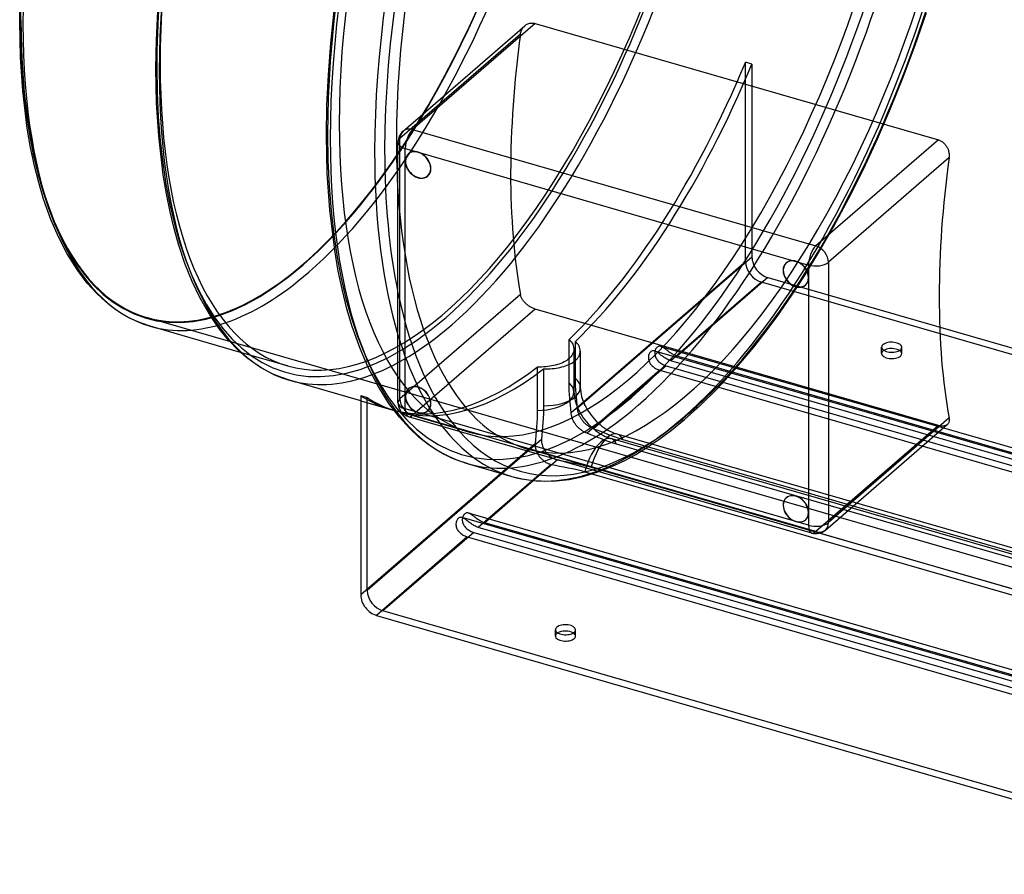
# Model space of a CAD drawing. Header units: millimetres. Extents: x -272 to 272, y -244 to 227.
# Tile 1 of 7: x -272 to -4, y -244 to -10. Entities that reach past the tile are written whole.
import ezdxf

# ---------------------------------------------------------------- set-up
doc = ezdxf.new("R2010")
doc.units = ezdxf.units.MM
doc.layers.add('HIDDEN', color=7, linetype='Continuous')
doc.layers.add('THICK', color=7, linetype='Continuous')

msp = doc.modelspace()

# ---------------------------------------------------------------- linework, layer by layer
at = {"layer": 'HIDDEN'}
for p, q in [((-27.9, -17.34), (-24.83, -8.46)), ((-135.39, -13.61), (-135.29, -13.36)), ((-135.29, -13.36), (-135.18, -13.11)), ((-135.18, -13.11), (-135.05, -12.87)), ((-135.05, -12.87), (-134.9, -12.65)), ((-134.9, -12.65), (-134.74, -12.44)), ((-134.74, -12.44), (-134.56, -12.25)), ((-134.56, -12.25), (-134.38, -12.08)), ((-135.58, -14.41), (-168.46, -42.88)), ((-135.58, -14.41), (-135.53, -14.14)), ((-135.53, -14.14), (-135.47, -13.88)), ((-135.47, -13.88), (-135.39, -13.61)), ((-31.16, -26.07), (-27.9, -17.34)), ((-72.42, -22.56), (-74.16, -22.06)), ((-74.16, -76.45), (-74.16, -22.06)), ((-72.42, -22.56), (-72.42, -75.22)), ((-34.6, -34.63), (-31.16, -26.07)), ((-38.21, -42.97), (-34.6, -34.63)), ((-168.46, -113.89), (-168.46, -42.88)), ((-42.03, -51.19), (-38.21, -42.97)), ((-166.15, -47.05), (-166.1, -47.01)), ((-160.91, -53.1), (-160.86, -53.06)), ((-45.99, -59.11), (-42.03, -51.19)), ((-50.07, -66.74), (-45.99, -59.11)), ((-54.16, -73.88), (-50.07, -66.74)), ((-57.92, -80.02), (-54.16, -73.88)), ((-74.16, -76.45), (-121.75, -117.68)), ((-72.42, -75.22), (-120.02, -116.44)), ((-63.09, -76.8), (-63.04, -76.76)), ((-61.73, -85.86), (-57.92, -80.02)), ((-69.83, -82.03), (-94.58, -103.47)), ((-68.09, -80.8), (-92.84, -102.24)), ((174.83, -152.66), (-69.83, -82.03)), ((-68.09, -80.8), (173.09, -150.43)), ((-57.85, -82.85), (-57.8, -82.81)), ((-135.58, -85.42), (-168.46, -113.89)), ((-135.54, -85.59), (-135.58, -85.42)), ((-135.5, -85.76), (-135.54, -85.59)), ((-135.44, -85.94), (-135.5, -85.76)), ((-135.37, -86.12), (-135.44, -85.94)), ((-65.58, -91.4), (-61.73, -85.86)), ((-135.29, -86.3), (-135.37, -86.12)), ((-135.19, -86.49), (-135.29, -86.3)), ((-135.09, -86.67), (-135.19, -86.49)), ((-134.98, -86.86), (-135.09, -86.67)), ((-134.85, -87.04), (-134.98, -86.86)), ((-134.72, -87.22), (-134.85, -87.04)), ((-134.58, -87.39), (-134.72, -87.22)), ((-134.43, -87.56), (-134.58, -87.39)), ((-134.28, -87.72), (-134.43, -87.56)), ((-134.12, -87.88), (-134.28, -87.72)), ((-133.95, -88.04), (-134.12, -87.88)), ((-133.77, -88.19), (-133.95, -88.04)), ((-133.59, -88.34), (-133.77, -88.19)), ((-133.4, -88.48), (-133.59, -88.34)), ((-133.2, -88.62), (-133.4, -88.48)), ((-133, -88.75), (-133.2, -88.62)), ((-131.55, -89.4), (-164.99, -118.36)), ((-132.79, -88.87), (-133, -88.75)), ((-132.58, -88.98), (-132.79, -88.87)), ((-132.37, -89.09), (-132.58, -88.98)), ((-132.17, -89.18), (-132.37, -89.09)), ((-131.96, -89.27), (-132.17, -89.18)), ((-131.75, -89.34), (-131.96, -89.27)), ((-131.55, -89.4), (-131.75, -89.34)), ((-21.57, -121.15), (-131.55, -89.4)), ((152.14, -204.21), (-237.57, -91.71)), ((-69.18, -96.26), (-65.58, -91.4)), ((-236.56, -94.08), (-236.56, -94.08)), ((-71.94, -99.79), (-69.18, -96.26)), ((-122.33, -97.7), (-122.01, -98.01)), ((-122.33, -109.51), (-122.33, -97.7)), ((-122.01, -98.01), (-121.74, -98.33)), ((-121.74, -98.33), (-121.51, -98.65)), ((-121.51, -98.65), (-121.33, -98.97)), ((-121.33, -98.97), (-121.18, -99.3)), ((-121.18, -99.3), (-121.07, -99.64)), ((-120.28, -98.51), (-120.59, -98.2)), ((-120.59, -108.28), (-120.59, -98.2)), ((-120.01, -98.83), (-120.28, -98.51)), ((-119.78, -99.15), (-120.01, -98.83)), ((-119.6, -99.47), (-119.78, -99.15)), ((-199.15, -104.88), (-211.94, -101.19)), ((-121.53, -102.02), (-121.76, -102.33)), ((-121.34, -101.7), (-121.53, -102.02)), ((-121.18, -101.36), (-121.34, -101.7)), ((-121.07, -101.03), (-121.18, -101.36)), ((-121.07, -99.64), (-121.01, -99.99)), ((-121.01, -100.68), (-121.07, -101.03)), ((-121.01, -99.99), (-120.99, -100.34)), ((-120.99, -100.34), (-121.01, -100.68)), ((-120.99, -100.34), (-120.99, -112.01)), ((-119.45, -99.8), (-119.6, -99.47)), ((-119.6, -102.2), (-119.45, -101.86)), ((-119.34, -100.14), (-119.45, -99.8)), ((-119.45, -101.86), (-119.34, -101.53)), ((-119.28, -100.49), (-119.34, -100.14)), ((-119.34, -101.53), (-119.28, -101.18)), ((-119.25, -100.84), (-119.28, -100.49)), ((-119.28, -101.18), (-119.25, -100.84)), ((-119.25, -100.84), (-119.25, -110.78)), ((-100.62, -102.04), (-100.66, -102.28)), ((-100.55, -101.81), (-100.62, -102.04)), ((-100.47, -101.6), (-100.55, -101.81)), ((-100.37, -101.41), (-100.47, -101.6)), ((-100.25, -101.24), (-100.37, -101.41)), ((-100.12, -101.1), (-100.25, -101.24)), ((-99.99, -100.98), (-100.12, -101.1)), ((-99.85, -100.88), (-99.99, -100.98)), ((-99.69, -100.81), (-99.85, -100.88)), ((-99.53, -100.77), (-99.69, -100.81)), ((-99.36, -100.75), (-99.53, -100.77)), ((-99.18, -100.76), (-99.36, -100.75)), ((-99, -100.8), (-99.18, -100.76)), ((-98.81, -100.87), (-99, -100.8)), ((-98.99, -100.8), (153.16, -173.59)), ((-98.93, -101.05), (-98.95, -101.3)), ((-98.95, -101.3), (-98.95, -101.55)), ((-98.95, -101.55), (-98.92, -101.8)), ((-98.89, -100.81), (-98.93, -101.05)), ((-98.92, -101.8), (-98.87, -102.07)), ((-98.82, -100.58), (-98.89, -100.81)), ((-98.87, -102.07), (-98.79, -102.34)), ((-98.73, -100.37), (-98.82, -100.58)), ((-98.62, -100.95), (-98.81, -100.87)), ((-98.63, -100.18), (-98.73, -100.37)), ((-98.52, -100.01), (-98.63, -100.18)), ((-98.42, -101.07), (-98.62, -100.95)), ((-98.39, -99.87), (-98.52, -100.01)), ((-98.21, -101.2), (-98.42, -101.07)), ((-98.26, -99.75), (-98.39, -99.87)), ((-98.12, -99.65), (-98.26, -99.75)), ((-98, -101.35), (-98.21, -101.2)), ((-97.96, -99.58), (-98.12, -99.65)), ((-97.78, -101.52), (-98, -101.35)), ((-97.8, -99.53), (-97.96, -99.58)), ((-97.62, -99.52), (-97.8, -99.53)), ((-97.58, -101.68), (-97.78, -101.52)), ((-97.45, -99.53), (-97.62, -99.52)), ((-97.37, -101.84), (-97.58, -101.68)), ((-97.26, -99.57), (-97.45, -99.53)), ((-97.15, -102.01), (-97.37, -101.84)), ((-97.08, -99.63), (-97.26, -99.57)), ((-97.26, -99.57), (151.42, -171.36)), ((-96.93, -102.18), (-97.15, -102.01)), ((-96.89, -99.72), (-97.08, -99.63)), ((-96.69, -99.83), (-96.89, -99.72)), ((-96.48, -99.97), (-96.69, -99.83)), ((-96.27, -100.12), (-96.48, -99.97)), ((-96.05, -100.28), (-96.27, -100.12)), ((-95.84, -100.44), (-96.05, -100.28)), ((-95.63, -100.61), (-95.84, -100.44)), ((-95.42, -100.78), (-95.63, -100.61)), ((-95.2, -100.95), (-95.42, -100.78)), ((-94.98, -101.12), (-95.2, -100.95)), ((-94.75, -101.28), (-94.98, -101.12)), ((-94.51, -101.44), (-94.75, -101.28)), ((-94.28, -101.59), (-94.51, -101.44)), ((-94.04, -101.73), (-94.28, -101.59)), ((-93.8, -101.85), (-94.04, -101.73)), ((-93.56, -101.97), (-93.8, -101.85)), ((-93.32, -102.07), (-93.56, -101.97)), ((-93.08, -102.16), (-93.32, -102.07)), ((-77.07, -105.9), (-71.94, -99.79)), ((-37.06, -101.52), (-37.06, -99.79)), ((-31.56, -101.52), (-31.56, -99.79)), ((-126.02, -104.68), (-126.54, -104.8)), ((-125.51, -104.53), (-126.02, -104.68)), ((-125.02, -104.38), (-125.51, -104.53)), ((-124.56, -104.2), (-125.02, -104.38)), ((-124.12, -104.02), (-124.56, -104.2)), ((-123.7, -103.81), (-124.12, -104.02)), ((-123.31, -103.6), (-123.7, -103.81)), ((-122.95, -103.38), (-123.31, -103.6)), ((-123.29, -104.88), (-122.83, -104.7)), ((-122.62, -103.14), (-122.95, -103.38)), ((-122.83, -104.7), (-122.38, -104.52)), ((-122.33, -102.91), (-122.62, -103.14)), ((-122.38, -104.52), (-121.97, -104.31)), ((-122.03, -102.63), (-122.33, -102.91)), ((-121.76, -102.33), (-122.03, -102.63)), ((-121.97, -104.31), (-121.58, -104.1)), ((-121.58, -104.1), (-121.22, -103.88)), ((-121.22, -103.88), (-120.89, -103.64)), ((-120.89, -103.64), (-120.59, -103.41)), ((-120.59, -103.41), (-120.3, -103.13)), ((-120.3, -103.13), (-120.03, -102.83)), ((-120.03, -102.83), (-119.8, -102.52)), ((-119.8, -102.52), (-119.6, -102.2)), ((-100.66, -102.28), (-100.68, -102.53)), ((-100.68, -102.53), (-100.68, -102.78)), ((-100.68, -102.78), (-100.65, -103.03)), ((-100.65, -103.03), (-100.6, -103.3)), ((-100.6, -103.3), (-100.52, -103.57)), ((-100.52, -103.57), (-100.41, -103.83)), ((-100.41, -103.83), (-100.29, -104.07)), ((-100.29, -104.07), (-100.15, -104.29)), ((-100.15, -104.29), (-99.99, -104.5)), ((-99.99, -104.5), (-99.82, -104.71)), ((-99.82, -104.71), (-99.63, -104.9)), ((-98.79, -102.34), (-98.68, -102.59)), ((-98.68, -102.59), (-98.56, -102.83)), ((-98.56, -102.83), (-98.42, -103.06)), ((-98.42, -103.06), (-98.26, -103.27)), ((-98.26, -103.27), (-98.09, -103.48)), ((-98.09, -103.48), (-97.9, -103.67)), ((-97.9, -103.67), (-97.69, -103.85)), ((-97.69, -103.85), (-97.48, -104.02)), ((-97.48, -104.02), (-97.25, -104.18)), ((-97.25, -104.18), (-97.02, -104.32)), ((-97.02, -104.32), (-96.79, -104.45)), ((-96.71, -102.35), (-96.93, -102.18)), ((-96.79, -104.45), (-96.55, -104.57)), ((-96.48, -102.51), (-96.71, -102.35)), ((-96.55, -104.57), (-96.31, -104.67)), ((-96.25, -102.67), (-96.48, -102.51)), ((-96.31, -104.67), (-96.08, -104.76)), ((-96.01, -102.82), (-96.25, -102.67)), ((-95.77, -102.96), (-96.01, -102.82)), ((-95.53, -103.09), (-95.77, -102.96)), ((-95.29, -103.2), (-95.53, -103.09)), ((-95.05, -103.3), (-95.29, -103.2)), ((-94.81, -103.39), (-95.05, -103.3)), ((-94.58, -103.47), (-94.81, -103.39)), ((150.08, -174.09), (-94.58, -103.47)), ((-92.84, -102.24), (-93.08, -102.16)), ((148.34, -171.86), (-92.84, -102.24)), ((-130.4, -105.21), (-130.99, -105.2)), ((-130.99, -105.2), (-130.99, -117.01)), ((-129.82, -105.2), (-130.4, -105.21)), ((-129.24, -105.17), (-129.82, -105.2)), ((-129.25, -105.7), (-128.67, -105.71)), ((-129.25, -105.7), (-129.25, -115.78)), ((-128.69, -105.13), (-129.24, -105.17)), ((-128.14, -105.07), (-128.69, -105.13)), ((-128.67, -105.71), (-128.08, -105.7)), ((-127.6, -105), (-128.14, -105.07)), ((-128.08, -105.7), (-127.51, -105.67)), ((-127.07, -104.91), (-127.6, -105)), ((-127.51, -105.67), (-126.95, -105.63)), ((-126.54, -104.8), (-127.07, -104.91)), ((-126.95, -105.63), (-126.41, -105.57)), ((-126.41, -105.57), (-125.87, -105.5)), ((-125.87, -105.5), (-125.33, -105.41)), ((-125.33, -105.41), (-124.8, -105.3)), ((-124.8, -105.3), (-124.28, -105.18)), ((-124.28, -105.18), (-123.78, -105.03)), ((-123.78, -105.03), (-123.29, -104.88)), ((-97.58, -106.07), (-117.42, -123.26)), ((-95.84, -104.83), (-115.69, -122.02)), ((-99.63, -104.9), (-99.42, -105.09)), ((-99.42, -105.09), (-99.21, -105.26)), ((-99.21, -105.26), (-98.99, -105.41)), ((-98.99, -105.41), (-98.76, -105.56)), ((-98.76, -105.56), (-98.52, -105.69)), ((-98.52, -105.69), (-98.28, -105.8)), ((-98.28, -105.8), (-98.05, -105.9)), ((-98.05, -105.9), (-97.81, -105.99)), ((-97.81, -105.99), (-97.58, -106.07)), ((-97.58, -106.07), (147.08, -176.69)), ((-96.08, -104.76), (-95.84, -104.83)), ((-95.84, -104.83), (145.34, -174.46)), ((-81.84, -111.09), (-77.07, -105.9)), ((-122.31, -110.55), (-122.33, -109.51)), ((-120.58, -109.32), (-120.59, -108.28)), ((-120.54, -110.37), (-120.58, -109.32)), ((-166.15, -111.14), (-166.1, -111.1)), ((-122.27, -111.6), (-122.31, -110.55)), ((-122.2, -112.65), (-122.27, -111.6)), ((-122.11, -113.69), (-122.2, -112.65)), ((-120.99, -112.01), (-120.96, -112.62)), ((-120.96, -112.62), (-120.88, -113.3)), ((-120.47, -111.42), (-120.54, -110.37)), ((-120.38, -112.45), (-120.47, -111.42)), ((-120.29, -113.46), (-120.38, -112.45)), ((-119.25, -110.78), (-119.23, -111.38)), ((-119.23, -111.38), (-119.15, -112.06)), ((-119.15, -112.06), (-119.04, -112.66)), ((-119.04, -112.66), (-118.92, -113.19)), ((-86.51, -115.69), (-81.84, -111.09)), ((-179.16, -114.4), (-170.92, -116.78)), ((-122.02, -114.69), (-122.11, -113.69)), ((-121.92, -115.65), (-122.02, -114.69)), ((-120.88, -113.3), (-120.77, -113.9)), ((-120.77, -113.9), (-120.65, -114.42)), ((-120.65, -114.42), (-120.49, -114.97)), ((-120.49, -114.97), (-120.29, -115.54)), ((-120.19, -114.42), (-120.29, -113.46)), ((-120.1, -115.4), (-120.19, -114.42)), ((-120.02, -116.44), (-120.1, -115.4)), ((-118.92, -113.19), (-118.76, -113.74)), ((-118.76, -113.74), (-118.56, -114.31)), ((-118.56, -114.31), (-118.33, -114.89)), ((-118.33, -114.89), (-118.07, -115.47)), ((-118.07, -115.47), (-117.77, -116.06)), ((-149.49, -122.96), (-169.19, -117.28)), ((-160.91, -117.19), (-160.86, -117.14)), ((-131, -118.07), (-131.04, -119.2)), ((-130.99, -117.01), (-131, -118.07)), ((-129.31, -117.97), (-129.38, -119.14)), ((-129.27, -116.84), (-129.31, -117.97)), ((-129.25, -115.78), (-129.27, -116.84)), ((-121.84, -116.63), (-121.92, -115.65)), ((-121.75, -117.68), (-121.84, -116.63)), ((-121.74, -117.86), (-121.75, -117.68)), ((-121.71, -118.05), (-121.74, -117.86)), ((-121.68, -118.24), (-121.71, -118.05)), ((-120.29, -115.54), (-120.06, -116.13)), ((-120.06, -116.13), (-119.8, -116.71)), ((-120.01, -116.63), (-120.02, -116.44)), ((-119.98, -116.82), (-120.01, -116.63)), ((-119.95, -117.01), (-119.98, -116.82)), ((-119.91, -117.2), (-119.95, -117.01)), ((-119.87, -117.4), (-119.91, -117.2)), ((-119.81, -117.59), (-119.87, -117.4)), ((-119.75, -117.79), (-119.81, -117.59)), ((-119.8, -116.71), (-119.51, -117.29)), ((-119.68, -117.99), (-119.75, -117.79)), ((-119.61, -118.19), (-119.68, -117.99)), ((-119.52, -118.39), (-119.61, -118.19)), ((-119.51, -117.29), (-119.18, -117.88)), ((-119.18, -117.88), (-118.82, -118.46)), ((-117.77, -116.06), (-117.45, -116.64)), ((-117.45, -116.64), (-117.08, -117.23)), ((-117.08, -117.23), (-116.7, -117.8)), ((-116.7, -117.8), (-116.28, -118.36)), ((-90.81, -119.54), (-86.51, -115.69)), ((-55.01, -150.11), (-164.99, -118.36)), ((-131.11, -120.37), (-131.2, -121.56)), ((-131.04, -119.2), (-131.11, -120.37)), ((-129.47, -120.32), (-129.56, -121.49)), ((-129.38, -119.14), (-129.47, -120.32)), ((-121.65, -118.43), (-121.68, -118.24)), ((-121.6, -118.63), (-121.65, -118.43)), ((-121.55, -118.83), (-121.6, -118.63)), ((-121.48, -119.02), (-121.55, -118.83)), ((-121.42, -119.22), (-121.48, -119.02)), ((-121.34, -119.42), (-121.42, -119.22)), ((-121.26, -119.62), (-121.34, -119.42)), ((-121.16, -119.81), (-121.26, -119.62)), ((-121.07, -120.01), (-121.16, -119.81)), ((-120.96, -120.2), (-121.07, -120.01)), ((-120.85, -120.39), (-120.96, -120.2)), ((-120.73, -120.58), (-120.85, -120.39)), ((-120.6, -120.76), (-120.73, -120.58)), ((-120.47, -120.95), (-120.6, -120.76)), ((-119.43, -118.58), (-119.52, -118.39)), ((-119.33, -118.78), (-119.43, -118.58)), ((-119.23, -118.97), (-119.33, -118.78)), ((-119.12, -119.16), (-119.23, -118.97)), ((-119, -119.35), (-119.12, -119.16)), ((-118.87, -119.53), (-119, -119.35)), ((-118.74, -119.71), (-118.87, -119.53)), ((-118.82, -118.46), (-118.43, -119.03)), ((-118.6, -119.89), (-118.74, -119.71)), ((-118.46, -120.06), (-118.6, -119.89)), ((-118.31, -120.23), (-118.46, -120.06)), ((-118.43, -119.03), (-118.01, -119.59)), ((-118.16, -120.4), (-118.31, -120.23)), ((-118, -120.55), (-118.16, -120.4)), ((-118.01, -119.59), (-117.57, -120.13)), ((-117.84, -120.71), (-118, -120.55)), ((-117.67, -120.85), (-117.84, -120.71)), ((-117.5, -120.99), (-117.67, -120.85)), ((-117.57, -120.13), (-117.11, -120.66)), ((-117.11, -120.66), (-116.62, -121.17)), ((-116.28, -118.36), (-115.84, -118.9)), ((-115.84, -118.9), (-115.38, -119.43)), ((-115.38, -119.43), (-114.89, -119.93)), ((-114.89, -119.93), (-114.39, -120.42)), ((-114.39, -120.42), (-113.87, -120.87)), ((-113.87, -120.87), (-113.35, -121.29)), ((-94.37, -122.44), (-90.81, -119.54)), ((-131.29, -122.72), (-131.39, -123.85)), ((-131.2, -121.56), (-131.29, -122.72)), ((-129.66, -122.61), (-129.75, -123.75)), ((-129.56, -121.49), (-129.66, -122.61)), ((-120.34, -121.12), (-120.47, -120.95)), ((-120.19, -121.3), (-120.34, -121.12)), ((-120.04, -121.47), (-120.19, -121.3)), ((-119.89, -121.63), (-120.04, -121.47)), ((-119.73, -121.79), (-119.89, -121.63)), ((-119.57, -121.94), (-119.73, -121.79)), ((-119.4, -122.09), (-119.57, -121.94)), ((-119.23, -122.23), (-119.4, -122.09)), ((-119.06, -122.36), (-119.23, -122.23)), ((-118.88, -122.49), (-119.06, -122.36)), ((-118.7, -122.61), (-118.88, -122.49)), ((-118.52, -122.72), (-118.7, -122.61)), ((-118.34, -122.83), (-118.52, -122.72)), ((-118.15, -122.93), (-118.34, -122.83)), ((-117.97, -123.02), (-118.15, -122.93)), ((-117.79, -123.11), (-117.97, -123.02)), ((-117.61, -123.18), (-117.79, -123.11)), ((-117.42, -123.26), (-117.61, -123.18)), ((-117.32, -121.13), (-117.5, -120.99)), ((-116.39, -123.65), (-117.42, -123.26)), ((-117.15, -121.26), (-117.32, -121.13)), ((-116.97, -121.38), (-117.15, -121.26)), ((-116.79, -121.49), (-116.97, -121.38)), ((-116.61, -121.6), (-116.79, -121.49)), ((-116.62, -121.17), (-116.12, -121.65)), ((-116.42, -121.7), (-116.61, -121.6)), ((-116.24, -121.79), (-116.42, -121.7)), ((-116.06, -121.87), (-116.24, -121.79)), ((-116.12, -121.65), (-115.6, -122.1)), ((-115.87, -121.95), (-116.06, -121.87)), ((-115.69, -122.02), (-115.87, -121.95)), ((-114.66, -122.41), (-115.69, -122.02)), ((-115.6, -122.1), (-115.08, -122.52)), ((-115.08, -122.52), (-114.54, -122.92)), ((-113.69, -122.8), (-114.66, -122.41)), ((-114.54, -122.92), (-114, -123.28)), ((-114, -123.28), (-113.46, -123.61)), ((-112.74, -123.18), (-113.69, -122.8)), ((-113.35, -121.29), (-112.81, -121.69)), ((-112.81, -121.69), (-112.27, -122.05)), ((-111.75, -123.58), (-112.74, -123.18)), ((-112.27, -122.05), (-111.73, -122.38)), ((-111.73, -122.38), (-111.2, -122.67)), ((-111.2, -122.67), (-110.7, -122.91)), ((-110.7, -122.91), (-110.21, -123.12)), ((-110.21, -123.12), (-109.74, -123.3)), ((-109.74, -123.3), (-109.29, -123.45)), ((-109.29, -123.45), (-109.16, -123.49)), ((114.71, -188.12), (-109.16, -123.49)), ((-97.79, -124.98), (-94.37, -122.44)), ((-21.57, -121.15), (-55.01, -150.11)), ((-21.33, -121.21), (-21.57, -121.15)), ((-21.09, -121.26), (-21.33, -121.21)), ((-20.85, -121.3), (-21.09, -121.26)), ((-20.61, -121.31), (-20.85, -121.3)), ((-20.38, -121.31), (-20.61, -121.31)), ((-20.17, -121.3), (-20.38, -121.31)), ((-19.96, -121.26), (-20.17, -121.3)), ((-19.77, -121.22), (-19.96, -121.26)), ((-19.59, -121.15), (-19.77, -121.22)), ((-19.43, -121.07), (-19.59, -121.15)), ((-19.28, -120.98), (-19.43, -121.07)), ((-19.15, -120.88), (-19.28, -120.98)), ((-131.56, -126.17), (-179.16, -167.39)), ((-129.83, -124.93), (-140.61, -134.27)), ((-131.56, -126.17), (-131.57, -126.37)), ((-131.48, -124.98), (-131.56, -126.17)), ((-131.39, -123.85), (-131.48, -124.98)), ((-129.75, -123.75), (-129.83, -124.93)), ((-129.83, -124.93), (-129.83, -125.14)), ((-129.83, -125.14), (-129.83, -125.34)), ((-129.83, -125.34), (-129.82, -125.55)), ((-129.82, -125.55), (-129.8, -125.76)), ((-129.8, -125.76), (-129.76, -125.96)), ((-129.76, -125.96), (-129.72, -126.17)), ((-129.72, -126.17), (-129.67, -126.38)), ((-115.42, -124.03), (-116.39, -123.65)), ((-114.47, -124.41), (-115.42, -124.03)), ((-113.48, -124.81), (-114.47, -124.41)), ((-112.46, -125.2), (-113.48, -124.81)), ((-113.46, -123.61), (-112.93, -123.9)), ((-112.93, -123.9), (-112.43, -124.15)), ((-111.42, -125.58), (-112.46, -125.2)), ((-112.43, -124.15), (-111.94, -124.36)), ((-111.94, -124.36), (-111.47, -124.54)), ((-110.73, -123.97), (-111.75, -123.58)), ((-111.47, -124.54), (-111.02, -124.68)), ((-110.37, -125.93), (-111.42, -125.58)), ((-111.02, -124.68), (-110.89, -124.72)), ((116.44, -190.35), (-110.89, -124.72)), ((-109.69, -124.35), (-110.73, -123.97)), ((-109.34, -126.25), (-110.37, -125.93)), ((-108.64, -124.7), (-109.69, -124.35)), ((-107.6, -125.02), (-108.64, -124.7)), ((116.26, -189.64), (-107.6, -125.02)), ((-101.07, -127.19), (-97.79, -124.98)), ((-54.02, -150.52), (-133.9, -127.46)), ((-131.57, -126.37), (-131.56, -126.58)), ((-131.56, -126.58), (-131.55, -126.78)), ((-131.55, -126.78), (-131.53, -126.99)), ((-131.53, -126.99), (-131.5, -127.2)), ((-131.5, -127.2), (-131.46, -127.4)), ((-131.46, -127.4), (-131.41, -127.61)), ((-131.41, -127.61), (-131.35, -127.82)), ((-131.35, -127.82), (-131.28, -128.02)), ((-131.28, -128.02), (-131.2, -128.23)), ((-131.2, -128.23), (-131.11, -128.43)), ((-131.11, -128.43), (-131.02, -128.62)), ((-131.02, -128.62), (-130.92, -128.82)), ((-130.92, -128.82), (-130.81, -129.01)), ((-129.67, -126.38), (-129.61, -126.58)), ((-129.61, -126.58), (-129.55, -126.79)), ((-129.55, -126.79), (-129.47, -126.99)), ((-129.47, -126.99), (-129.38, -127.19)), ((-129.38, -127.19), (-129.29, -127.39)), ((-129.29, -127.39), (-129.19, -127.59)), ((-129.19, -127.59), (-129.08, -127.78)), ((-129.08, -127.78), (-128.96, -127.97)), ((-128.96, -127.97), (-128.84, -128.16)), ((-128.84, -128.16), (-128.71, -128.34)), ((-128.71, -128.34), (-128.57, -128.52)), ((-128.57, -128.52), (-128.43, -128.69)), ((-128.43, -128.69), (-128.28, -128.86)), ((-128.28, -128.86), (-128.12, -129.02)), ((118, -191.88), (-109.34, -126.25)), ((-104.15, -129.06), (-101.07, -127.19)), ((-150.08, -131.54), (-150.08, -131.54)), ((-125.5, -130.51), (-132.03, -136.18)), ((-130.81, -129.01), (-130.69, -129.2)), ((-130.69, -129.2), (-130.57, -129.39)), ((-130.57, -129.39), (-130.44, -129.57)), ((-130.44, -129.57), (-130.3, -129.75)), ((-130.3, -129.75), (-130.16, -129.92)), ((-130.16, -129.92), (-130.01, -130.09)), ((-130.01, -130.09), (-129.85, -130.25)), ((-129.85, -130.25), (-129.69, -130.41)), ((-129.69, -130.41), (-129.52, -130.55)), ((-129.52, -130.55), (-129.35, -130.7)), ((-129.35, -130.7), (-129.18, -130.83)), ((-129.18, -130.83), (-129, -130.96)), ((-129, -130.96), (-128.81, -131.08)), ((-128.81, -131.08), (-128.62, -131.2)), ((-128.62, -131.2), (-128.43, -131.3)), ((-128.43, -131.3), (-128.24, -131.4)), ((-128.24, -131.4), (-128.04, -131.49)), ((-128.12, -129.02), (-127.96, -129.17)), ((-128.04, -131.49), (-127.84, -131.57)), ((-127.96, -129.17), (-127.79, -129.32)), ((-127.84, -131.57), (-127.64, -131.64)), ((-127.79, -129.32), (-127.62, -129.47)), ((-127.62, -129.47), (-127.44, -129.6)), ((-127.44, -129.6), (-127.26, -129.73)), ((-127.26, -129.73), (-127.08, -129.85)), ((-127.08, -129.85), (-126.89, -129.97)), ((-126.89, -129.97), (-126.7, -130.07)), ((-126.7, -130.07), (-126.5, -130.17)), ((-126.5, -130.17), (-126.31, -130.26)), ((-126.31, -130.26), (-126.11, -130.33)), ((-126.11, -130.33), (-125.91, -130.4)), ((-125.91, -130.4), (-125.7, -130.46)), ((-125.7, -130.46), (-125.5, -130.51)), ((-125.5, -130.51), (-124.3, -130.76)), ((-124.3, -130.76), (-123.15, -130.99)), ((-123.15, -130.99), (-122.02, -131.21)), ((-122.02, -131.21), (-120.84, -131.44)), ((-120.84, -131.44), (-119.64, -131.69)), ((-109.84, -131.97), (-106.96, -130.59)), ((-106.96, -130.59), (-104.15, -129.06)), ((-127.23, -131.75), (-147.08, -148.93)), ((-127.64, -131.64), (-127.43, -131.7)), ((-127.43, -131.7), (-127.23, -131.75)), ((-127.23, -131.75), (-126.04, -132)), ((-126.04, -132), (-124.89, -132.22)), ((-124.89, -132.22), (-123.75, -132.44)), ((-123.75, -132.44), (-122.57, -132.68)), ((-122.57, -132.68), (-121.37, -132.92)), ((-121.37, -132.92), (-120.19, -133.18)), ((-120.19, -133.18), (-119.06, -133.46)), ((-119.64, -131.69), (-118.46, -131.95)), ((-119.06, -133.46), (-118, -133.75)), ((-118.46, -131.95), (-117.33, -132.23)), ((-118, -133.75), (109.34, -199.38)), ((-117.33, -132.23), (-116.26, -132.52)), ((-116.26, -132.52), (107.6, -197.14)), ((-114.17, -133.73), (-109.84, -131.97)), ((-63.09, -140.89), (-63.04, -140.85)), ((-149.58, -145.1), (-149.76, -145.04)), ((-153.12, -147.52), (-153.16, -147.76)), ((-153.05, -147.29), (-153.12, -147.52)), ((-152.97, -147.07), (-153.05, -147.29)), ((-152.87, -146.88), (-152.97, -147.07)), ((-152.75, -146.71), (-152.87, -146.88)), ((-152.63, -146.57), (-152.75, -146.71)), ((-152.49, -146.45), (-152.63, -146.57)), ((-152.35, -146.35), (-152.49, -146.45)), ((-152.19, -146.28), (-152.35, -146.35)), ((-152.03, -146.23), (-152.19, -146.28)), ((-151.86, -146.22), (-152.03, -146.23)), ((-151.68, -146.23), (-151.86, -146.22)), ((-151.5, -146.27), (-151.68, -146.23)), ((-151.31, -146.33), (-151.5, -146.27)), ((100.66, -219.06), (-151.49, -146.27)), ((-151.12, -146.42), (-151.31, -146.33)), ((-150.92, -146.53), (-151.12, -146.42)), ((-150.71, -146.67), (-150.92, -146.53)), ((-150.5, -146.82), (-150.71, -146.67)), ((-150.28, -146.98), (-150.5, -146.82)), ((-150.08, -147.14), (-150.28, -146.98)), ((-149.87, -147.31), (-150.08, -147.14)), ((-149.65, -147.48), (-149.87, -147.31)), ((-149.43, -147.65), (-149.65, -147.48)), ((-149.39, -145.19), (-149.58, -145.1)), ((-149.21, -147.82), (-149.43, -147.65)), ((-149.19, -145.3), (-149.39, -145.19)), ((-148.98, -145.44), (-149.19, -145.3)), ((-148.77, -145.59), (-148.98, -145.44)), ((-148.55, -145.75), (-148.77, -145.59)), ((-148.34, -145.91), (-148.55, -145.75)), ((-148.13, -146.08), (-148.34, -145.91)), ((-147.92, -146.25), (-148.13, -146.08)), ((-147.7, -146.42), (-147.92, -146.25)), ((-147.48, -146.58), (-147.7, -146.42)), ((-147.25, -146.75), (-147.48, -146.58)), ((-147.01, -146.9), (-147.25, -146.75)), ((-146.78, -147.05), (-147.01, -146.9)), ((-146.54, -147.19), (-146.78, -147.05)), ((-146.3, -147.32), (-146.54, -147.19)), ((-146.06, -147.44), (-146.3, -147.32)), ((-145.82, -147.54), (-146.06, -147.44)), ((-145.58, -147.63), (-145.82, -147.54)), ((-145.34, -147.7), (-145.58, -147.63)), ((-144.14, -146.66), (-145.34, -147.7)), ((95.84, -217.33), (-145.34, -147.7)), ((-57.85, -146.94), (-57.8, -146.89)), ((-153.16, -147.76), (-153.18, -148)), ((-153.18, -148), (-153.18, -148.25)), ((-153.18, -148.25), (-153.15, -148.52)), ((-153.15, -148.52), (-153.09, -148.79)), ((-153.09, -148.79), (-153.01, -149.05)), ((-153.01, -149.05), (-152.91, -149.31)), ((-152.91, -149.31), (-152.79, -149.54)), ((-152.79, -149.54), (-152.64, -149.76)), ((-152.64, -149.76), (-152.49, -149.98)), ((-152.49, -149.98), (-152.31, -150.18)), ((-152.31, -150.18), (-152.12, -150.37)), ((-152.12, -150.37), (-151.92, -150.56)), ((-148.98, -147.98), (-149.21, -147.82)), ((-148.75, -148.14), (-148.98, -147.98)), ((-148.51, -148.29), (-148.75, -148.14)), ((-148.27, -148.42), (-148.51, -148.29)), ((-148.03, -148.55), (-148.27, -148.42)), ((-147.79, -148.67), (-148.03, -148.55)), ((-147.55, -148.77), (-147.79, -148.67)), ((-147.31, -148.86), (-147.55, -148.77)), ((-147.08, -148.93), (-147.31, -148.86)), ((97.58, -219.56), (-147.08, -148.93)), ((-150.08, -151.53), (-174.83, -172.97)), ((-151.92, -150.56), (-151.7, -150.73)), ((-151.7, -150.73), (-151.48, -150.88)), ((-151.48, -150.88), (-151.25, -151.03)), ((-151.25, -151.03), (-151.02, -151.15)), ((-151.02, -151.15), (-150.78, -151.27)), ((-150.78, -151.27), (-150.55, -151.37)), ((-150.55, -151.37), (-150.31, -151.46)), ((-150.31, -151.46), (-150.08, -151.53)), ((-150.08, -151.53), (94.58, -222.16)), ((-126.06, -178.6), (-126.06, -176.87)), ((-120.56, -178.6), (-120.56, -176.87))]:
    msp.add_line(p, q, dxfattribs=at)
for centre, major_axis, ratio, start_param, end_param in [((-194.86, 56.25), (42.77, 148.15), 0.433013, -0.982794, 2.158799), ((-155.88, 45), (43.77, 151.61), 0.433013, -0.982794, 2.158799), ((-105.22, 30.37), (46.04, 159.49), 0.433013, -0.982794, 2.158799), ((-155.88, 45), (43.27, 149.88), 0.433013, 0, 2.158799), ((-105.22, 30.37), (44.27, 153.34), 0.433013, 0, 2.158799), ((-194.86, 56.25), (-42.71, -147.96), 0.433013, 0, 2.158799), ((-194.86, 56.25), (42.77, 148.15), 0.433013, -2.55359, -0.982794), ((-193.3, 55.8), (-43.27, -149.88), 0.433013, 0.588003, 2.158799), ((-155.88, 45), (43.77, 151.61), 0.433013, -2.55359, -0.982794), ((-154.33, 44.55), (-44.27, -153.34), 0.433013, 0.588003, 2.158799), ((-155.88, 45), (43.27, 149.88), 0.433013, -3.141592, -0.982794), ((-105.22, 30.37), (46.04, 159.49), 0.433013, -2.55359, -0.982794), ((-103.49, 29.87), (46.59, 161.41), 0.433013, -2.55359, -0.982794), ((-105.22, 30.37), (44.27, 153.34), 0.433013, -3.141592, -0.982794), ((-91.37, 26.37), (46.59, 161.41), 0.433013, -2.55359, -0.982794), ((-89.63, 25.87), (-46.04, -159.49), 0.433013, 0.588003, 2.158799), ((-89.63, 25.87), (-44.27, -153.34), 0.433013, 0, 2.158799), ((-194.86, 56.25), (42.77, 148.15), 0.433013, 2.158799, 3.729595), ((-194.86, 56.25), (-42.71, -147.96), 0.433013, -0.982794, 0), ((-58.46, 16.87), (44.27, 153.34), 0.433013, 1.898994, 2.158799), ((-155.88, 45), (43.77, 151.61), 0.433013, 2.158799, 3.729595), ((-155.88, 45), (43.27, 149.88), 0.433013, 2.158799, 3.141593), ((-126.66, 36.56), (44.27, 153.34), 0.433013, -2.499301, -1.83557), ((-124.92, 36.06), (-44.27, -153.34), 0.433013, 0.642292, 1.306023), ((-105.22, 30.37), (44.27, 153.34), 0.433013, 2.158799, 3.141593), ((-105.22, 30.37), (46.04, 159.49), 0.433013, 2.158799, 3.729595), ((-164.99, -43.88), (-4, 0), 0.5, -0.523599, -0.000094), ((-164.99, -43.88), (-2.62, 3.02), 0.75, 0.000079, 0.713724), ((-163.48, -50.03), (2.62, -3.02), 0.75, 3.141552, 3.152548), ((-163.48, -50.03), (2.62, -3.02), 0.75, 0.713724, 3.141552), ((-163.48, -50.03), (2.62, -3.02), 0.75, -0.000041, 0.713724), ((-163.48, -50.03), (2.62, -3.02), 0.75, -0.011064, -0.000041), ((-58.46, 16.87), (44.27, 153.34), 0.433013, 2.158799, 2.418604), ((-89.63, 25.87), (-44.27, -153.34), 0.433013, -0.877612, 0), ((-69.83, -77.7), (3.27, -3.78), 0.75, -2.427868, -0.857072), ((-68.09, -76.47), (-3.27, 3.78), 0.75, 0.713724, 2.284521), ((-60.42, -79.78), (2.62, -3.02), 0.75, 3.141552, 3.152548), ((-60.42, -79.78), (2.62, -3.02), 0.75, 0.713724, 3.141552), ((-193.3, 55.8), (-43.27, -149.88), 0.433013, 0.000107, 0.588003), ((-60.42, -79.78), (2.62, -3.02), 0.75, -0.011064, -0.000041), ((-60.42, -79.78), (2.62, -3.02), 0.75, -0.000041, 0.713724), ((-89.63, 25.87), (-46.04, -159.49), 0.433013, -0.685499, -0.266314), ((-154.33, 44.55), (-44.27, -153.34), 0.433013, 0.000107, 0.588003), ((-193.3, 55.8), (-43.27, -149.88), 0.433013, 0, 0.000107), ((-91.37, 26.37), (46.59, 161.41), 0.433013, 2.550843, 2.834652), ((-34.31, -99.79), (-2.75, 0), 0.5, -0.523599, -0.000094), ((-34.31, -99.79), (-2.75, 0), 0.5, 3.141499, 5.759587), ((-34.31, -99.79), (-2.75, 0), 0.5, -0.000094, 2.617994), ((-34.31, -101.52), (2.75, 0), 0.5, 2.617994, 3.141499), ((-34.31, -101.52), (2.75, 0), 0.5, 3.141499, 5.759587), ((-34.31, -101.52), (2.75, 0), 0.5, -0.000094, 2.617994), ((-34.31, -99.79), (-2.75, 0), 0.5, 2.617994, 3.141499), ((-34.31, -101.52), (2.75, 0), 0.5, -0.523599, -0.000094), ((-126.66, 36.56), (44.27, 153.34), 0.433013, -3.141592, -2.607879), ((-124.92, 36.06), (-44.27, -153.34), 0.433013, 0.000001, 0.533714), ((-130.99, -112.01), (10, 0), 0.5, -0.523599, 0.523599), ((-129.25, -110.78), (10, 0), 0.5, -0.523599, 0.523599), ((-163.48, -114.12), (2.62, -3.02), 0.75, 3.141552, 3.152548), ((-163.48, -114.12), (2.62, -3.02), 0.75, 0.713724, 3.141552), ((-126.66, 36.56), (44.27, 153.34), 0.433013, 3.011575, 3.141594), ((-164.99, -114.89), (4, 0), 0.5, 2.617994, 3.141499), ((-164.99, -114.89), (-2.62, 3.02), 0.75, 0.713724, 2.284521), ((-163.48, -114.12), (2.62, -3.02), 0.75, -0.000041, 0.713724), ((-130.99, -112.01), (10, 0), 0.5, -1.570796, -0.523599), ((-129.25, -110.78), (10, 0), 0.5, -1.570796, -0.523599), ((-124.92, 36.06), (-44.27, -153.34), 0.433013, -0.013842, 0.000001), ((-163.48, -114.12), (2.62, -3.02), 0.75, -0.011064, -0.000041), ((-103.49, 29.87), (46.59, 161.41), 0.433013, -3.141486, -2.55359), ((-89.63, 25.87), (-46.04, -159.49), 0.433013, 0.266314, 0.588003), ((-164.99, -114.89), (-1.11, -3.84), 0.433013, 0.000007, 0.588003), ((-91.37, 26.37), (46.59, 161.41), 0.433013, -3.141486, -2.55359), ((-111.93, -133.1), (-2.77, -9.61), 0.433013, 2.682398, 3.729595), ((-113.67, -134.33), (-2.77, -9.61), 0.433013, -2.55359, -1.506392), ((-111.93, -133.1), (-2.77, -9.61), 0.433013, -2.55359, -1.506392), ((-113.67, -134.33), (-2.77, -9.61), 0.433013, 2.682398, 3.729595), ((-103.49, 29.87), (46.59, 161.41), 0.433013, -3.141592, -3.141486), ((-60.42, -143.87), (2.62, -3.02), 0.75, 3.141552, 3.152548), ((-60.42, -143.87), (2.62, -3.02), 0.75, 0.713724, 3.141552), ((-60.42, -143.87), (2.62, -3.02), 0.75, -0.000041, 0.713724), ((-60.42, -143.87), (2.62, -3.02), 0.75, -0.011064, -0.000041), ((-55.01, -146.64), (1.11, 3.84), 0.433013, -3.141586, -2.55359), ((-55.01, -146.64), (-2.62, 3.02), 0.75, 2.284521, 3.141672), ((-123.31, -178.6), (2.75, 0), 0.5, 2.617994, 3.141499), ((-123.31, -178.6), (2.75, 0), 0.5, 3.141499, 5.759587), ((-123.31, -178.6), (2.75, 0), 0.5, 2.46025, 2.617994), ((-123.31, -178.6), (2.75, 0), 0.5, -0.000094, 0.681342), ((-123.31, -178.6), (2.75, 0), 0.5, -0.523599, -0.000094)]:
    msp.add_ellipse(centre, major_axis=major_axis, ratio=ratio, start_param=start_param, end_param=end_param, dxfattribs=at)
at = {"layer": 'THICK'}
for p, q in [((-272.2, -10.97), (-272.08, -3.41)), ((-234.9, -16.04), (-234.53, -8.05)), ((-187.32, -16.81), (-186.4, -7.98)), ((-271.99, -20.65), (-272.2, -10.97)), ((-167.61, -40.86), (-134.37, -12.07)), ((-131.55, -11.46), (-164.99, -40.42)), ((-134.38, -12.08), (-134.19, -11.92)), ((-134.19, -11.92), (-133.99, -11.79)), ((-133.99, -11.79), (-133.77, -11.66)), ((-133.77, -11.66), (-133.55, -11.56)), ((-133.55, -11.56), (-133.31, -11.47)), ((-133.31, -11.47), (-133.07, -11.41)), ((-133.07, -11.41), (-132.82, -11.36)), ((-132.82, -11.36), (-132.56, -11.34)), ((-132.56, -11.34), (-132.31, -11.34)), ((-132.31, -11.34), (-132.05, -11.36)), ((-132.05, -11.36), (-131.8, -11.4)), ((-131.8, -11.4), (-131.55, -11.46)), ((-131.55, -11.46), (-21.57, -43.21)), ((-235.03, -23.78), (-234.9, -16.04)), ((-187.97, -25.45), (-187.32, -16.81)), ((-271.37, -29.86), (-271.99, -20.65)), ((-234.83, -33.23), (-235.03, -23.78)), ((-188.36, -33.86), (-187.97, -25.45)), ((-270.13, -40.05), (-271.37, -29.86)), ((-234.26, -42.15), (-234.83, -33.23)), ((-188.49, -42.01), (-188.36, -33.86)), ((-269.22, -45.33), (-270.13, -40.05)), ((-233.03, -52.74), (-234.26, -42.15)), ((-188.27, -52.43), (-188.49, -42.01)), ((-164.99, -40.42), (-55.01, -72.17)), ((-268.17, -50.28), (-269.22, -45.33)), ((-168.99, -114.89), (-168.99, -43.88)), ((-166.99, -49.08), (-166.99, -45.61)), ((-166.99, -45.61), (-163.53, -46.61)), ((-21.57, -43.21), (-55.01, -72.17)), ((-21.57, -43.21), (-21.37, -43.27)), ((-21.37, -43.27), (-21.17, -43.35)), ((-21.17, -43.35), (-20.98, -43.44)), ((-20.98, -43.44), (-20.78, -43.55)), ((-20.78, -43.55), (-20.59, -43.67)), ((-20.59, -43.67), (-20.41, -43.8)), ((-20.41, -43.8), (-20.23, -43.95)), ((-20.23, -43.95), (-20.05, -44.1)), ((-20.05, -44.1), (-19.89, -44.27)), ((-19.89, -44.27), (-19.74, -44.44)), ((-19.74, -44.44), (-19.59, -44.63)), ((-19.59, -44.63), (-19.46, -44.81)), ((-19.46, -44.81), (-19.33, -45.01)), ((-19.33, -45.01), (-19.22, -45.2)), ((-19.22, -45.2), (-19.11, -45.41)), ((-19.11, -45.41), (-19.02, -45.62)), ((-19.02, -45.62), (-18.93, -45.85)), ((-163.53, -46.61), (-60.47, -76.36)), ((-18.67, -48.16), (-51.54, -76.63)), ((-18.93, -45.85), (-18.85, -46.07)), ((-18.85, -46.07), (-18.78, -46.3)), ((-18.78, -46.3), (-18.73, -46.54)), ((-18.73, -46.54), (-18.69, -46.77)), ((-18.69, -46.77), (-18.65, -47.01)), ((-18.64, -47.94), (-18.67, -48.16)), ((-18.65, -47.01), (-18.63, -47.25)), ((-18.63, -47.71), (-18.64, -47.94)), ((-18.63, -47.25), (-18.62, -47.48)), ((-18.62, -47.48), (-18.63, -47.71)), ((-267.01, -54.87), (-268.17, -50.28)), ((-166.99, -113.16), (-166.99, -49.08)), ((-232.16, -57.94), (-233.03, -52.74)), ((-187.59, -62.34), (-188.27, -52.43)), ((-265.66, -59.41), (-267.01, -54.87)), ((-231.17, -62.83), (-232.16, -57.94)), ((-263.69, -64.92), (-265.66, -59.41)), ((-230.07, -67.4), (-231.17, -62.83)), ((-186.26, -73.32), (-187.59, -62.34)), ((-261.62, -69.72), (-263.69, -64.92)), ((-259.23, -74.33), (-261.62, -69.72)), ((-228.87, -71.64), (-230.07, -67.4)), ((-227.1, -76.93), (-228.87, -71.64)), ((-256.38, -78.87), (-259.23, -74.33)), ((-185.28, -79.01), (-186.26, -73.32)), ((-225.11, -81.89), (-227.1, -76.93)), ((-60.47, -76.36), (-57.01, -77.36)), ((-57.01, -77.36), (-57.01, -80.83)), ((-51.54, -76.63), (-51.54, -147.64)), ((-253.75, -82.33), (-256.38, -78.87)), ((-184.15, -84.34), (-185.28, -79.01)), ((-251.17, -85.17), (-253.75, -82.33)), ((-223.05, -86.23), (-225.11, -81.89)), ((-57.01, -80.83), (-57.01, -144.91)), ((-248.71, -87.45), (-251.17, -85.17)), ((-182.91, -89.28), (-184.15, -84.34)), ((-246.2, -89.39), (-248.71, -87.45)), ((-220.36, -90.95), (-223.05, -86.23)), ((-244.3, -90.65), (-246.2, -89.39)), ((-242.38, -91.74), (-244.3, -90.65)), ((-217.66, -94.89), (-220.36, -90.95)), ((-181.45, -94.17), (-182.91, -89.28)), ((-241.26, -92.3), (-242.38, -91.74)), ((-239, -93.27), (-241.26, -92.3)), ((-236.56, -94.08), (-239, -93.27)), ((-211.94, -101.19), (-236.56, -94.08)), ((-215.16, -97.94), (-217.66, -94.89)), ((-179.33, -100.11), (-181.45, -94.17)), ((-212.67, -100.51), (-215.16, -97.94)), ((-210.29, -102.6), (-212.67, -100.51)), ((-177.1, -105.28), (-179.33, -100.11)), ((-207.93, -104.36), (-210.29, -102.6)), ((-206.14, -105.5), (-207.93, -104.36)), ((-204.34, -106.5), (-206.14, -105.5)), ((-203.29, -107.02), (-204.34, -106.5)), ((-200.96, -108), (-203.29, -107.02)), ((-174.52, -110.24), (-177.1, -105.28)), ((-198.58, -108.79), (-200.96, -108)), ((-179.16, -114.4), (-198.58, -108.79)), ((-171.45, -115.13), (-174.52, -110.24)), ((-179.16, -113), (-177.42, -113.5)), ((-179.16, -113), (-179.16, -167.39)), ((-177.42, -166.15), (-177.42, -113.5)), ((-168.61, -118.87), (-171.45, -115.13)), ((-166.99, -116.63), (-166.99, -113.16)), ((-163.53, -117.63), (-166.99, -116.63)), ((-60.47, -147.38), (-163.53, -117.63)), ((-165.84, -121.92), (-168.61, -118.87)), ((-56.12, -150.49), (-166.1, -118.74)), ((-18.67, -119.17), (-51.54, -147.64)), ((-19.02, -120.76), (-19.15, -120.88)), ((-18.92, -120.63), (-19.02, -120.76)), ((-18.82, -120.48), (-18.92, -120.63)), ((-18.75, -120.32), (-18.82, -120.48)), ((-18.69, -120.14), (-18.75, -120.32)), ((-18.65, -119.96), (-18.69, -120.14)), ((-18.67, -119.17), (-18.64, -119.37)), ((-18.63, -119.77), (-18.65, -119.96)), ((-18.64, -119.37), (-18.62, -119.58)), ((-18.62, -119.58), (-18.63, -119.77)), ((-163.18, -124.38), (-165.84, -121.92)), ((-52.39, -149.67), (-19.15, -120.88)), ((-160.48, -126.48), (-163.18, -124.38)), ((-158.43, -127.84), (-160.48, -126.48)), ((-156.36, -129.01), (-158.43, -127.84)), ((-155.15, -129.61), (-156.36, -129.01)), ((-152.71, -130.66), (-155.15, -129.61)), ((-150.08, -131.54), (-152.71, -130.66)), ((-150.08, -131.53), (-137.95, -135.04)), ((-140.61, -134.27), (-177.42, -166.15)), ((-118.45, -135.04), (-114.17, -133.73)), ((-132.03, -136.18), (-144.14, -146.66)), ((-137.95, -135.04), (-135.13, -135.72)), ((-135.13, -135.72), (-132.2, -136.16)), ((-132.2, -136.16), (-129.12, -136.35)), ((-129.12, -136.35), (-125.85, -136.26)), ((-125.85, -136.26), (-122.32, -135.85)), ((-122.32, -135.85), (-118.45, -135.04)), ((-150.46, -145.05), (-150.62, -145.12)), ((-150.3, -145), (-150.46, -145.05)), ((-150.12, -144.98), (-150.3, -145)), ((-149.95, -145), (-150.12, -144.98)), ((-149.76, -145.04), (-149.95, -145)), ((72.42, -209.18), (-149.76, -145.04)), ((-57.01, -144.91), (-57.01, -148.38)), ((-151.43, -146.53), (-151.45, -146.77)), ((-151.45, -146.77), (-151.45, -147.02)), ((-151.45, -147.02), (-151.42, -147.29)), ((-151.39, -146.29), (-151.43, -146.53)), ((-151.42, -147.29), (-151.36, -147.56)), ((-151.32, -146.06), (-151.39, -146.29)), ((-151.36, -147.56), (-151.28, -147.82)), ((-151.24, -145.84), (-151.32, -146.06)), ((-151.13, -145.65), (-151.24, -145.84)), ((-151.02, -145.48), (-151.13, -145.65)), ((-150.89, -145.33), (-151.02, -145.48)), ((-150.76, -145.21), (-150.89, -145.33)), ((-150.62, -145.12), (-150.76, -145.21)), ((-57.01, -148.38), (-60.47, -147.38)), ((-148.34, -150.3), (-173.09, -171.73)), ((-151.28, -147.82), (-151.17, -148.07)), ((-151.17, -148.07), (-151.05, -148.31)), ((-151.05, -148.31), (-150.91, -148.53)), ((-150.91, -148.53), (-150.75, -148.74)), ((-150.75, -148.74), (-150.58, -148.95)), ((-150.58, -148.95), (-150.39, -149.14)), ((-150.39, -149.14), (-150.19, -149.32)), ((-150.19, -149.32), (-149.97, -149.49)), ((-149.97, -149.49), (-149.75, -149.65)), ((-149.75, -149.65), (-149.52, -149.79)), ((-149.52, -149.79), (-149.29, -149.92)), ((-149.29, -149.92), (-149.05, -150.04)), ((-149.05, -150.04), (-148.81, -150.14)), ((-148.81, -150.14), (-148.58, -150.23)), ((-148.58, -150.23), (-148.34, -150.3)), ((-148.34, -150.3), (72.42, -214.03)), ((24.77, -173.27), (-54.02, -150.52)), ((68.09, -241.36), (-173.09, -171.73)), ((-174.83, -172.97), (69.83, -243.59))]:
    msp.add_line(p, q, dxfattribs=at)
for centre, start, end in [((-164.99, -43.88), 130.8968, 179.9973), ((-164.99, -114.89), 179.9973, 253.898), ((-55.01, -146.64), 253.898, 310.8968)]:
    msp.add_arc(centre, 4, start, end, dxfattribs=at)
for centre, major_axis, ratio, start_param, end_param in [((-193.3, 55.8), (-43.27, -149.88), 0.433013, -3.141486, -0.982794), ((-154.33, 44.55), (-44.27, -153.34), 0.433013, -3.141486, -0.982794), ((-89.63, 25.87), (-46.04, -159.49), 0.433013, 2.863009, 5.300392), ((-103.49, 29.87), (46.59, 161.41), 0.433013, 0.000107, 2.158799), ((-91.37, 26.37), (46.59, 161.41), 0.433013, 0.000107, 2.158799), ((-89.63, 25.87), (-44.27, -153.34), 0.433013, -3.141592, -0.982794), ((-193.3, 55.8), (-43.27, -149.88), 0.433013, -0.982794, 0), ((-154.33, 44.55), (-44.27, -153.34), 0.433013, -0.982794, 0.000107), ((-164.99, -43.88), (-2.62, 3.02), 0.75, -0.857072, 0.000079), ((-103.49, 29.87), (46.59, 161.41), 0.433013, 2.158799, 3.141593), ((-164.99, -43.88), (-1.11, -3.84), 0.433013, -2.55359, -0.982794), ((-89.63, 25.87), (-44.27, -153.34), 0.433013, -0.982794, -0.877612), ((-164.99, -43.88), (-4, 0), 0.5, -0.000094, 1.047198), ((-91.37, 26.37), (46.59, 161.41), 0.433013, 2.158799, 2.550843), ((-89.63, 25.87), (-46.04, -159.49), 0.433013, -0.982794, -0.685499), ((-163.53, -50.08), (2.62, -3.02), 0.75, 3.141552, 3.855317), ((-163.48, -50.03), (2.62, -3.02), 0.75, -3.130637, -2.427868), ((-163.53, -50.08), (2.62, -3.02), 0.75, 2.284521, 3.141552), ((-163.53, -50.08), (2.62, -3.02), 0.75, 0.713724, 2.284521), ((58.46, -16.87), (-44.27, -153.34), 0.433013, -1.242599, -0.982794), ((-163.53, -50.08), (2.62, -3.02), 0.75, -2.427868, -0.000041), ((-163.48, -50.03), (2.62, -3.02), 0.75, -2.427868, -0.011064), ((-163.53, -50.08), (2.62, -3.02), 0.75, -0.000041, 0.713724), ((-55.01, -75.63), (1.11, 3.84), 0.433013, 0.588003, 2.158799), ((-55.01, -75.63), (-2.62, 3.02), 0.75, -2.427868, -0.857072), ((-60.47, -79.83), (2.62, -3.02), 0.75, 3.141552, 3.855317), ((-60.42, -79.78), (2.62, -3.02), 0.75, -3.130637, -2.427868), ((-60.47, -79.83), (2.62, -3.02), 0.75, 2.284521, 3.141552), ((-60.47, -79.83), (2.62, -3.02), 0.75, 0.713724, 2.284521), ((-55.01, -75.63), (-4, 0), 0.5, 1.047198, 2.617994), ((-60.47, -79.83), (2.62, -3.02), 0.75, -2.427868, -0.000041), ((-60.42, -79.78), (2.62, -3.02), 0.75, -2.427868, -0.011064), ((-60.47, -79.83), (2.62, -3.02), 0.75, -0.000041, 0.713724), ((58.46, -16.87), (-44.27, -153.34), 0.433013, -0.982794, -0.722989), ((-163.53, -114.16), (2.62, -3.02), 0.75, 3.141552, 3.855317), ((-163.48, -114.12), (2.62, -3.02), 0.75, -3.130637, -2.427868), ((-163.53, -114.16), (2.62, -3.02), 0.75, 0.713724, 3.141552), ((-124.92, 36.06), (-44.27, -153.34), 0.433013, -0.130017, -0.013842), ((-164.99, -114.89), (4, 0), 0.5, 3.141499, 4.18879), ((-163.53, -114.16), (2.62, -3.02), 0.75, -2.427868, -0.857072), ((-163.48, -114.12), (2.62, -3.02), 0.75, -2.427868, -0.011064), ((-163.53, -114.16), (2.62, -3.02), 0.75, -0.000041, 0.713724), ((-164.99, -114.89), (-1.11, -3.84), 0.433013, -0.982794, 0.000007), ((-163.53, -114.16), (2.62, -3.02), 0.75, -0.857072, -0.000041), ((-91.37, 26.37), (46.59, 161.41), 0.433013, 2.834652, 3.1417), ((-89.63, 25.87), (-46.04, -159.49), 0.433013, -0.266314, 0.266314), ((-60.47, -143.91), (2.62, -3.02), 0.75, 3.141552, 3.855317), ((-60.42, -143.87), (2.62, -3.02), 0.75, -3.130637, -2.427868), ((-60.47, -143.91), (2.62, -3.02), 0.75, 0.713724, 3.141552), ((-60.47, -143.91), (2.62, -3.02), 0.75, -2.427868, -0.857072), ((-60.42, -143.87), (2.62, -3.02), 0.75, -2.427868, -0.011064), ((-60.47, -143.91), (2.62, -3.02), 0.75, -0.000041, 0.713724), ((-60.47, -143.91), (2.62, -3.02), 0.75, -0.857072, -0.000041), ((-55.01, -146.64), (4, 0), 0.5, -2.094395, -0.523599), ((-55.01, -146.64), (-2.62, 3.02), 0.75, -3.141514, -2.427868), ((-55.01, -146.64), (1.11, 3.84), 0.433013, 2.158799, 3.141599), ((-173.09, -167.4), (3.27, -3.78), 0.75, -2.427868, -0.857072), ((-174.83, -168.64), (-3.27, 3.78), 0.75, 0.713724, 2.284521), ((-123.31, -176.87), (-2.75, 0), 0.5, -0.523599, -0.000094), ((-123.31, -176.87), (-2.75, 0), 0.5, -0.000094, 2.617994), ((-123.31, -176.87), (-2.75, 0), 0.5, 3.141499, 5.759587), ((-123.31, -178.6), (2.75, 0), 0.5, 0.681342, 2.46025), ((-123.31, -176.87), (-2.75, 0), 0.5, 2.617994, 3.141499)]:
    msp.add_ellipse(centre, major_axis=major_axis, ratio=ratio, start_param=start_param, end_param=end_param, dxfattribs=at)

doc.saveas('drawing.dxf')
